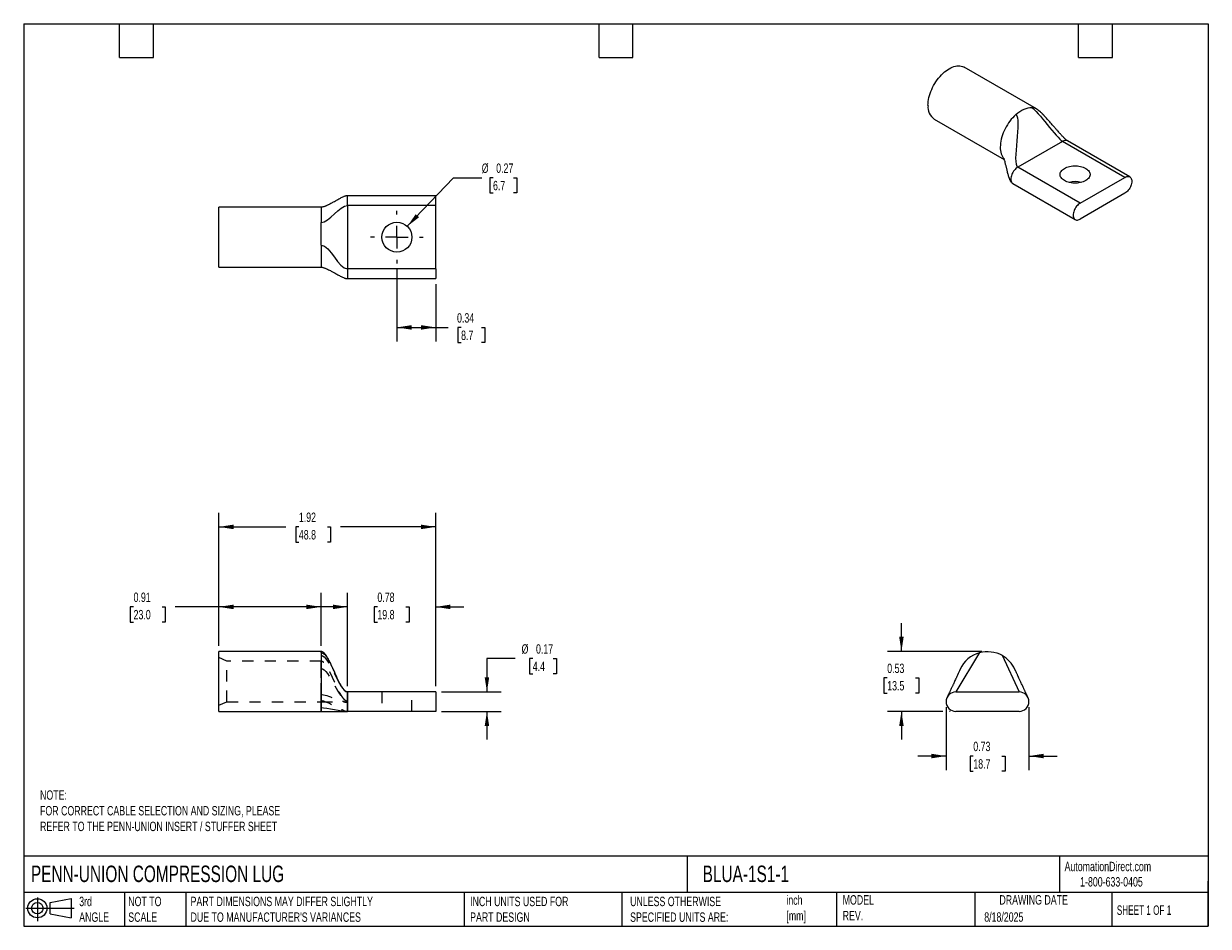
# Model space of a CAD drawing. Header units: inches. Extents: x 0.2 to 10.8, y 0.2 to 8.2.
import ezdxf

# ---------------------------------------------------------------- set-up
doc = ezdxf.new("R2010")
doc.units = ezdxf.units.IN
doc.header["$MEASUREMENT"] = 0
for name, pattern in [('SLD-Center', [0.75, 0.6, -0.05, 0.05, -0.05]), ('SLD-Dashed', [0.075, 0.05, -0.025]), ('SLD-Solid', [0])]:
    doc.linetypes.add(name, pattern=pattern)
for name, color, linetype in [('CENTER', 40, 'SLD-Center'), ('HIDDEN', 102, 'SLD-Dashed'), ('SLD-DEFPOINTS', 7, 'Continuous')]:
    doc.layers.add(name, color=color, linetype=linetype)
doc.layers.add('DIMENSIONS', color=140, linetype='SLD-Solid', lineweight=25)
doc.layers.add('TEXT', color=140, linetype='SLD-Solid', lineweight=25)
doc.styles.add('SLDTEXTSTYLE0', font='TXT', dxfattribs={"width": 0.7})
doc.styles.add('SLDTEXTSTYLE1', font='TXT', dxfattribs={"width": 0.65})
doc.dimstyles.new('SLDDIMSTYLE0', dxfattribs={"dimtxt": 0.084961, "dimasz": 0.13, "dimexe": 0, "dimexo": 0.0625, "dimgap": 0.02124, "dimtad": 0, "dimtih": 1, "dimtoh": 1, "dimrnd": 1e-09, "dimdsep": 46, "dimtxsty": 'SLDTEXTSTYLE0', "dimsah": 1, "dimcen": 0.09, "dimadec": 0, "dimazin": 2, "dimtfac": 1, "dimtmove": 0, "dimatfit": 0, "dimfxl": 0, "dimfrac": 2, "dimtolj": 1, "dimtzin": 12, "dimarcsym": 0})
doc.dimstyles.new('SLDDIMSTYLE1', dxfattribs={"dimtxt": 0.084961, "dimasz": 0.13, "dimexe": 0, "dimexo": 0.0625, "dimgap": 0.02124, "dimtad": 0, "dimtih": 1, "dimtoh": 1, "dimrnd": 1e-09, "dimdsep": 46, "dimtxsty": 'SLDTEXTSTYLE0', "dimsah": 1, "dimcen": 0.09, "dimadec": 0, "dimazin": 2, "dimtfac": 1, "dimtofl": 0, "dimtmove": 0, "dimatfit": 3, "dimfxl": 0, "dimfrac": 2, "dimtolj": 1, "dimtzin": 12, "dimarcsym": 0})
doc.dimstyles.new('SLDDIMSTYLE2', dxfattribs={"dimtxt": 0.084961, "dimasz": 0.13, "dimexe": 0, "dimexo": 0.0625, "dimgap": 0.02124, "dimtad": 0, "dimtih": 1, "dimtoh": 1, "dimrnd": 1e-09, "dimzin": 12, "dimdsep": 46, "dimtxsty": 'SLDTEXTSTYLE0', "dimsah": 1, "dimcen": 0.09, "dimadec": 0, "dimazin": 3, "dimtfac": 1, "dimtofl": 0, "dimtmove": 0, "dimatfit": 3, "dimfxl": 0, "dimfrac": 2, "dimtolj": 1, "dimtzin": 12, "dimarcsym": 0})
doc.dimstyles.new('SLDDIMSTYLE3', dxfattribs={"dimtxt": 0.084961, "dimasz": 0.13, "dimexe": 0, "dimexo": 0.0625, "dimgap": 0.02124, "dimtad": 0, "dimtih": 1, "dimtoh": 1, "dimrnd": 1e-09, "dimdsep": 46, "dimtxsty": 'SLDTEXTSTYLE0', "dimsah": 1, "dimcen": 0, "dimadec": 0, "dimazin": 2, "dimtfac": 1, "dimtofl": 0, "dimtmove": 0, "dimatfit": 3, "dimfxl": 0, "dimfrac": 2, "dimtolj": 1, "dimtzin": 12, "dimarcsym": 0})

# ---------------------------------------------------------------- blocks, each defined once
blk = doc.blocks.new('Block11')
at = {"color": 7, "linetype": 'SLD-Solid', "lineweight": 18}
for p, q in [((0, 0.113), (0.428, 0.113)), ((0.102, 0.209), (0.102, 0)), ((0.216, 0.164), (0.401, 0.198)), ((0.216, 0.063), (0.216, 0.164)), ((0.401, 0.198), (0.401, 0.029)), ((0.216, 0.063), (0.401, 0.029))]:
    blk.add_line(p, q, dxfattribs=at)
for radius in [0.0846, 0.0506]:
    blk.add_circle((0.102, 0.113), radius, dxfattribs=at)
blk = doc.blocks.new('Block12')
at = {"layer": 'SLD-DEFPOINTS'}
blk.add_blockref('Block11', (0, 0), dxfattribs=at)
blk = doc.blocks.new('_D')
at = {"layer": 'DIMENSIONS'}
for p, q in [((4.606, 2.624), (4.356, 2.624)), ((4.356, 2.624), (4.356, 2.327)), ((4.762, 2.624), (4.734, 2.624)), ((4.734, 2.624), (4.734, 2.489)), ((4.944, 2.624), (4.972, 2.624)), ((4.972, 2.624), (4.972, 2.489)), ((4.734, 2.489), (4.762, 2.489)), ((4.972, 2.489), (4.944, 2.489)), ((3.952, 2.327), (4.481, 2.327)), ((3.952, 2.155), (4.481, 2.155)), ((4.356, 2.155), (4.356, 1.905))]:
    blk.add_line(p, q, dxfattribs=at)
for points in [[(4.356, 2.327), (4.376, 2.457), (4.336, 2.457)], [(4.356, 2.155), (4.336, 2.025), (4.376, 2.025)]]:
    blk.add_solid(points, dxfattribs=at)
at = {"layer": 'DIMENSIONS', "char_height": 0.0833, "attachment_point": 1, "style": 'SLDTEXTSTYLE0'}
for s, insert in [('%%c', (4.663, 2.75)), ('0.17', (4.791, 2.75)), ('4.4', (4.762, 2.596))]:
    blk.add_mtext(s, dxfattribs=dict(at, insert=insert))
blk = doc.blocks.new('_D_1')
at = {"layer": 'DIMENSIONS'}
for p, q in [((3.121, 2.377), (3.121, 3.206)), ((3.902, 2.377), (3.902, 3.206)), ((3.121, 3.081), (2.871, 3.081)), ((3.385, 3.081), (3.357, 3.081)), ((3.357, 3.081), (3.357, 2.946)), ((3.638, 3.081), (3.666, 3.081)), ((3.666, 3.081), (3.666, 2.946)), ((3.902, 3.081), (4.152, 3.081)), ((3.357, 2.946), (3.385, 2.946)), ((3.666, 2.946), (3.638, 2.946))]:
    blk.add_line(p, q, dxfattribs=at)
for points in [[(3.121, 3.081), (2.991, 3.101), (2.991, 3.061)], [(3.902, 3.081), (4.032, 3.061), (4.032, 3.101)]]:
    blk.add_solid(points, dxfattribs=at)
at = {"layer": 'DIMENSIONS', "char_height": 0.0833, "attachment_point": 1, "style": 'SLDTEXTSTYLE0'}
for s, insert in [('0.78', (3.385, 3.208)), ('19.8', (3.385, 3.054))]:
    blk.add_mtext(s, dxfattribs=dict(at, insert=insert))
blk = doc.blocks.new('_D_2')
at = {"layer": 'DIMENSIONS'}
for p, q in [((1.98, 2.736), (1.98, 3.206)), ((2.886, 2.736), (2.886, 3.206)), ((1.224, 3.081), (1.195, 3.081)), ((1.195, 3.081), (1.195, 2.946)), ((1.476, 3.081), (1.505, 3.081)), ((1.505, 3.081), (1.505, 2.946)), ((1.98, 3.081), (1.592, 3.081)), ((2.886, 3.081), (1.98, 3.081)), ((1.195, 2.946), (1.224, 2.946)), ((1.505, 2.946), (1.476, 2.946))]:
    blk.add_line(p, q, dxfattribs=at)
for points in [[(1.98, 3.081), (2.11, 3.061), (2.11, 3.101)], [(2.886, 3.081), (2.756, 3.101), (2.756, 3.061)]]:
    blk.add_solid(points, dxfattribs=at)
at = {"layer": 'DIMENSIONS', "char_height": 0.0833, "attachment_point": 1, "style": 'SLDTEXTSTYLE0'}
for s, insert in [('0.91', (1.224, 3.208)), ('23.0', (1.224, 3.054))]:
    blk.add_mtext(s, dxfattribs=dict(at, insert=insert))
blk = doc.blocks.new('_D_3')
at = {"layer": 'DIMENSIONS'}
for p, q in [((1.98, 2.736), (1.98, 3.915)), ((3.902, 2.377), (3.902, 3.915)), ((1.98, 3.79), (2.574, 3.79)), ((2.689, 3.79), (2.661, 3.79)), ((2.661, 3.79), (2.661, 3.655)), ((2.942, 3.79), (2.97, 3.79)), ((2.97, 3.79), (2.97, 3.655)), ((3.902, 3.79), (3.057, 3.79)), ((2.661, 3.655), (2.689, 3.655)), ((2.97, 3.655), (2.942, 3.655))]:
    blk.add_line(p, q, dxfattribs=at)
for points in [[(1.98, 3.79), (2.11, 3.77), (2.11, 3.81)], [(3.902, 3.79), (3.772, 3.81), (3.772, 3.77)]]:
    blk.add_solid(points, dxfattribs=at)
at = {"layer": 'DIMENSIONS', "char_height": 0.0833, "attachment_point": 1, "style": 'SLDTEXTSTYLE0'}
for s, insert in [('1.92', (2.689, 3.917)), ('48.8', (2.689, 3.762))]:
    blk.add_mtext(s, dxfattribs=dict(at, insert=insert))
blk = doc.blocks.new('_D_4')
at = {"layer": 'DIMENSIONS'}
for p, q in [((8.426, 2.191), (8.426, 1.634)), ((9.16, 2.191), (9.16, 1.634)), ((8.426, 1.759), (8.176, 1.759)), ((8.667, 1.759), (8.638, 1.759)), ((8.638, 1.759), (8.638, 1.624)), ((8.919, 1.759), (8.948, 1.759)), ((8.948, 1.759), (8.948, 1.624)), ((9.16, 1.759), (9.41, 1.759)), ((8.638, 1.624), (8.667, 1.624)), ((8.948, 1.624), (8.919, 1.624))]:
    blk.add_line(p, q, dxfattribs=at)
for points in [[(8.426, 1.759), (8.296, 1.779), (8.296, 1.739)], [(9.16, 1.759), (9.29, 1.739), (9.29, 1.779)]]:
    blk.add_solid(points, dxfattribs=at)
at = {"layer": 'DIMENSIONS', "char_height": 0.0833, "attachment_point": 1, "style": 'SLDTEXTSTYLE0'}
for s, insert in [('0.73', (8.667, 1.886)), ('18.7', (8.667, 1.731))]:
    blk.add_mtext(s, dxfattribs=dict(at, insert=insert))
blk = doc.blocks.new('_D_5')
at = {"layer": 'DIMENSIONS'}
for p, q in [((8.03, 2.686), (8.03, 2.936)), ((8.743, 2.686), (7.905, 2.686)), ((7.904, 2.452), (7.875, 2.452)), ((7.875, 2.452), (7.875, 2.317)), ((8.156, 2.452), (8.185, 2.452)), ((8.185, 2.452), (8.185, 2.317)), ((7.875, 2.317), (7.904, 2.317)), ((8.185, 2.317), (8.156, 2.317)), ((8.396, 2.155), (7.905, 2.155)), ((8.03, 2.155), (8.03, 1.905)), ((8.462, 2.155), (8.456, 2.155))]:
    blk.add_line(p, q, dxfattribs=at)
for points in [[(8.03, 2.686), (8.05, 2.816), (8.01, 2.816)], [(8.03, 2.155), (8.01, 2.025), (8.05, 2.025)]]:
    blk.add_solid(points, dxfattribs=at)
at = {"layer": 'DIMENSIONS', "char_height": 0.0833, "attachment_point": 1, "style": 'SLDTEXTSTYLE0'}
for s, insert in [('0.53', (7.904, 2.578)), ('13.5', (7.904, 2.424))]:
    blk.add_mtext(s, dxfattribs=dict(at, insert=insert))
blk = doc.blocks.new('_D_6')
at = {"layer": 'DIMENSIONS'}
for p, q in [((3.558, 6.075), (3.558, 5.433)), ((3.902, 5.941), (3.902, 5.433)), ((3.558, 5.558), (3.902, 5.558)), ((3.902, 5.558), (4.012, 5.558)), ((4.127, 5.558), (4.098, 5.558)), ((4.098, 5.558), (4.098, 5.423)), ((4.309, 5.558), (4.337, 5.558)), ((4.337, 5.558), (4.337, 5.423)), ((4.098, 5.423), (4.127, 5.423)), ((4.337, 5.423), (4.309, 5.423))]:
    blk.add_line(p, q, dxfattribs=at)
for points in [[(3.558, 5.558), (3.688, 5.538), (3.688, 5.578)], [(3.902, 5.558), (3.772, 5.578), (3.772, 5.538)]]:
    blk.add_solid(points, dxfattribs=at)
at = {"layer": 'DIMENSIONS', "char_height": 0.0833, "attachment_point": 1, "style": 'SLDTEXTSTYLE0'}
for s, insert in [('0.34', (4.091, 5.684)), ('8.7', (4.127, 5.53))]:
    blk.add_mtext(s, dxfattribs=dict(at, insert=insert))
blk = doc.blocks.new('_D_7')
at = {"layer": 'DIMENSIONS'}
for p, q in [((3.65, 6.454), (4.06, 6.885)), ((4.06, 6.885), (4.31, 6.885)), ((4.41, 6.885), (4.381, 6.885)), ((4.381, 6.885), (4.381, 6.75)), ((4.591, 6.885), (4.62, 6.885)), ((4.62, 6.885), (4.62, 6.75)), ((4.381, 6.75), (4.41, 6.75)), ((4.62, 6.75), (4.591, 6.75))]:
    blk.add_line(p, q, dxfattribs=at)
blk.add_solid([(3.65, 6.454), (3.754, 6.534), (3.725, 6.562)], dxfattribs=at)
at = {"layer": 'DIMENSIONS', "char_height": 0.0833, "attachment_point": 1, "style": 'SLDTEXTSTYLE0'}
for s, insert in [('%%c', (4.31, 7.011)), ('0.27', (4.438, 7.011)), ('6.7', (4.41, 6.857))]:
    blk.add_mtext(s, dxfattribs=dict(at, insert=insert))
blk = doc.blocks.new('SW_CENTERMARKSYMBOL_0')
at = {"layer": 'CENTER', "color": 0}
for p, q in [((0, 0.2), (0, 0.233)), ((-0.2, 0), (-0.233, 0)), ((0, 0), (-0.1, 0)), ((0, 0), (0, 0.1)), ((0, 0), (0, -0.1)), ((0, 0), (0.1, 0)), ((0.2, 0), (0.233, 0)), ((0, -0.2), (0, -0.233))]:
    blk.add_line(p, q, dxfattribs=at)

msp = doc.modelspace()

# ---------------------------------------------------------------- linework, layer by layer
for p, q in [((9.226, 7.494), (8.586, 7.864)), ((8.32, 7.404), (8.94, 7.047)), ((9.458, 7.207), (9.061, 6.977)), ((10.011, 6.888), (9.458, 7.207)), ((10.054, 6.892), (9.501, 7.211)), ((9.613, 6.658), (9.061, 6.977)), ((9.018, 6.833), (9.57, 6.514)), ((9.613, 6.658), (10.011, 6.888)), ((3.902, 6.725), (3.121, 6.725)), ((3.121, 6.639), (3.121, 6.725)), ((3.902, 6.639), (3.902, 6.725)), ((10.011, 6.748), (9.613, 6.518)), ((2.886, 6.623), (1.98, 6.623)), ((1.98, 6.092), (1.98, 6.623)), ((2.886, 6.623), (2.886, 6.488)), ((3.121, 6.639), (3.121, 6.077)), ((3.902, 6.639), (3.121, 6.639)), ((3.902, 6.077), (3.902, 6.639)), ((2.886, 6.286), (2.886, 6.092)), ((1.98, 6.092), (2.886, 6.092)), ((3.902, 6.077), (3.121, 6.077)), ((3.121, 6.077), (3.121, 5.991)), ((3.121, 5.991), (3.902, 5.991)), ((3.902, 6.077), (3.902, 5.991)), ((2.886, 2.686), (1.98, 2.686)), ((1.98, 2.42), (1.98, 2.686)), ((2.886, 2.686), (2.886, 2.686)), ((2.886, 2.676), (2.886, 2.189)), ((1.98, 2.155), (1.98, 2.42)), ((3.121, 2.327), (3.121, 2.155)), ((3.902, 2.327), (3.121, 2.327)), ((3.902, 2.327), (3.902, 2.155)), ((8.512, 2.327), (9.074, 2.327)), ((1.98, 2.155), (2.886, 2.155)), ((2.886, 2.189), (2.886, 2.155)), ((2.886, 2.155), (2.886, 2.155)), ((3.902, 2.155), (3.121, 2.155)), ((9.074, 2.155), (8.512, 2.155))]:
    msp.add_line(p, q)
at = {"flags": 128}
for points in [[(8.265, 7.526), (8.266, 7.542), (8.267, 7.559), (8.27, 7.577), (8.274, 7.595), (8.278, 7.613), (8.284, 7.631), (8.29, 7.649), (8.298, 7.667), (8.306, 7.685), (8.315, 7.702), (8.325, 7.719), (8.336, 7.736), (8.347, 7.752), (8.359, 7.768), (8.372, 7.783), (8.384, 7.796), (8.398, 7.809), (8.411, 7.822), (8.425, 7.832), (8.439, 7.842), (8.453, 7.851), (8.467, 7.859), (8.481, 7.865), (8.495, 7.87), (8.508, 7.873), (8.522, 7.876), (8.534, 7.877), (8.547, 7.876), (8.559, 7.874), (8.57, 7.871), (8.581, 7.867), (8.586, 7.864)], [(9.043, 7.444), (9.03, 7.431), (9.016, 7.417), (9.004, 7.403), (8.991, 7.387), (8.98, 7.371), (8.969, 7.354), (8.958, 7.337), (8.949, 7.319), (8.94, 7.301), (8.932, 7.283), (8.926, 7.264), (8.92, 7.246), (8.915, 7.227), (8.911, 7.209), (8.908, 7.192), (8.907, 7.174), (8.906, 7.157), (8.906, 7.141), (8.908, 7.126), (8.911, 7.111), (8.914, 7.097), (8.919, 7.084), (8.925, 7.073), (8.931, 7.062), (8.937, 7.055)], [(9.061, 6.977), (9.053, 6.972), (9.045, 6.966), (9.037, 6.959), (9.03, 6.95), (9.024, 6.942), (9.018, 6.932), (9.012, 6.922), (9.008, 6.912), (9.005, 6.902), (9.002, 6.892), (9, 6.882), (9, 6.872), (9, 6.863), (9.002, 6.855), (9.005, 6.848), (9.008, 6.842), (9.012, 6.837), (9.018, 6.833), (9.018, 6.833)], [(9.475, 6.859), (9.466, 6.865), (9.458, 6.872), (9.451, 6.879), (9.445, 6.886), (9.441, 6.894), (9.438, 6.902), (9.436, 6.91), (9.436, 6.918), (9.438, 6.926), (9.441, 6.933), (9.445, 6.941), (9.451, 6.948), (9.458, 6.955), (9.466, 6.962), (9.475, 6.968), (9.485, 6.973), (9.497, 6.978), (9.509, 6.982), (9.521, 6.985), (9.535, 6.988), (9.548, 6.989), (9.562, 6.99), (9.576, 6.99), (9.59, 6.989), (9.603, 6.988), (9.617, 6.985), (9.629, 6.982), (9.641, 6.978), (9.653, 6.973), (9.663, 6.968), (9.672, 6.962), (9.68, 6.955), (9.687, 6.948), (9.693, 6.941), (9.697, 6.933), (9.7, 6.926), (9.702, 6.918), (9.702, 6.91), (9.7, 6.902), (9.697, 6.894), (9.693, 6.886), (9.687, 6.879), (9.68, 6.872), (9.672, 6.865), (9.663, 6.859), (9.653, 6.854), (9.641, 6.849), (9.629, 6.845), (9.617, 6.842), (9.603, 6.84), (9.59, 6.838), (9.576, 6.837), (9.562, 6.837), (9.548, 6.838), (9.535, 6.84), (9.521, 6.842), (9.509, 6.845), (9.497, 6.849), (9.485, 6.854), (9.475, 6.859)], [(10.011, 6.888), (10.019, 6.892), (10.027, 6.895), (10.034, 6.896), (10.041, 6.896), (10.048, 6.895), (10.054, 6.892), (10.059, 6.888), (10.063, 6.883), (10.067, 6.877), (10.07, 6.87), (10.071, 6.862), (10.072, 6.853), (10.071, 6.844), (10.07, 6.834), (10.067, 6.823), (10.063, 6.813), (10.059, 6.803), (10.054, 6.793), (10.048, 6.784), (10.041, 6.775), (10.034, 6.767), (10.027, 6.759), (10.019, 6.753), (10.011, 6.748)], [(9.613, 6.658), (9.605, 6.653), (9.597, 6.647), (9.59, 6.64), (9.583, 6.632), (9.576, 6.623), (9.57, 6.613), (9.565, 6.603), (9.56, 6.593), (9.557, 6.583), (9.554, 6.573), (9.553, 6.563), (9.552, 6.553), (9.553, 6.544), (9.554, 6.536), (9.557, 6.529), (9.56, 6.523), (9.565, 6.518), (9.57, 6.514), (9.576, 6.511), (9.583, 6.51), (9.59, 6.51), (9.597, 6.511), (9.605, 6.514), (9.613, 6.518)]]:
    msp.add_lwpolyline(points, dxfattribs=at)
msp.add_circle((3.558, 6.358), 0.133)
for centre, radius, start, end in [((8.4, 7.513), 0.135, 174.718, 233.9698), ((9.18, 7.413), 0.094, 60.3241, 86.3728), ((9.484, 7.172), 0.0434, 65.8432, 125.4672), ((9.569, 6.628), 0.222, 76.0405, 103.9595), ((8.793, 2.42), 0.265, 105.6037, 155.9278), ((8.793, 2.42), 0.265, 23.8422, 60.6037), ((8.512, 2.241), 0.0859, 90, 270), ((9.074, 2.241), 0.0859, 270, 90)]:
    msp.add_arc(centre, radius, start, end)
for points, knots in [([(9.043, 7.444), (9.067, 7.465), (9.092, 7.482), (9.141, 7.503), (9.164, 7.508), (9.186, 7.507)], [0, 0, 0, 0, 0.5, 0.5, 1, 1, 1, 1]), ([(9.501, 7.211), (9.5, 7.212), (9.498, 7.213), (9.494, 7.217), (9.489, 7.221), (9.482, 7.227), (9.474, 7.235), (9.465, 7.244), (9.456, 7.254), (9.448, 7.263), (9.439, 7.273), (9.429, 7.284), (9.416, 7.298), (9.401, 7.315), (9.384, 7.335), (9.367, 7.353), (9.352, 7.371), (9.337, 7.388), (9.323, 7.404), (9.31, 7.418), (9.3, 7.428), (9.294, 7.436), (9.29, 7.44), (9.286, 7.444), (9.282, 7.447), (9.279, 7.451), (9.274, 7.456), (9.266, 7.464), (9.255, 7.473), (9.242, 7.484), (9.232, 7.491), (9.226, 7.494)], [0, 0, 0, 0, 0.01763, 0.033447, 0.048889, 0.064545, 0.096381, 0.126397, 0.159593, 0.187384, 0.219831, 0.257426, 0.300319, 0.364181, 0.430866, 0.497056, 0.555815, 0.612429, 0.666224, 0.715904, 0.75739, 0.77395, 0.788863, 0.802233, 0.814161, 0.824761, 0.840005, 0.869391, 0.908779, 0.954197, 1, 1, 1, 1]), ([(8.936, 7.059), (8.936, 7.059), (8.936, 7.059), (8.937, 7.057), (8.938, 7.054), (8.939, 7.05), (8.941, 7.044), (8.944, 7.033), (8.947, 7.021), (8.951, 7.006), (8.954, 6.993), (8.957, 6.981), (8.96, 6.969), (8.963, 6.958), (8.965, 6.947), (8.969, 6.934), (8.973, 6.918), (8.977, 6.903), (8.981, 6.891), (8.984, 6.883), (8.986, 6.878), (8.988, 6.872), (8.991, 6.866), (8.995, 6.858), (9.001, 6.849), (9.008, 6.84), (9.014, 6.835), (9.018, 6.833)], [0, 0, 0, 0, 0.020631, 0.055783, 0.086305, 0.112822, 0.143904, 0.181274, 0.260377, 0.308106, 0.358729, 0.411563, 0.459266, 0.49876, 0.536041, 0.583947, 0.649419, 0.708575, 0.760145, 0.779468, 0.798952, 0.818474, 0.842551, 0.874489, 0.912222, 0.954014, 1, 1, 1, 1]), ([(3.121, 6.725), (3.117, 6.725), (3.11, 6.724), (3.101, 6.722), (3.092, 6.719), (3.081, 6.715), (3.069, 6.709), (3.055, 6.702), (3.042, 6.694), (3.028, 6.686), (3.012, 6.677), (2.993, 6.667), (2.973, 6.656), (2.956, 6.647), (2.943, 6.641), (2.934, 6.637), (2.925, 6.633), (2.916, 6.629), (2.907, 6.627), (2.897, 6.624), (2.89, 6.624), (2.886, 6.623)], [0, 0, 0, 0, 0.032334, 0.066639, 0.101678, 0.135216, 0.201281, 0.263909, 0.326805, 0.388868, 0.459724, 0.551, 0.650887, 0.743106, 0.784527, 0.822661, 0.861301, 0.895279, 0.93138, 0.966969, 1, 1, 1, 1]), ([(2.886, 6.286), (2.886, 6.32), (2.886, 6.355), (2.886, 6.424), (2.886, 6.458), (2.886, 6.488)], [0, 0, 0, 0, 0.5, 0.5, 1, 1, 1, 1]), ([(2.886, 6.092), (2.889, 6.092), (2.896, 6.092), (2.905, 6.089), (2.914, 6.086), (2.927, 6.081), (2.943, 6.074), (2.96, 6.066), (2.975, 6.058), (2.988, 6.051), (2.999, 6.044), (3.012, 6.037), (3.026, 6.029), (3.041, 6.021), (3.056, 6.013), (3.07, 6.006), (3.082, 6), (3.094, 5.996), (3.102, 5.993), (3.111, 5.991), (3.118, 5.991), (3.121, 5.991)], [0, 0, 0, 0, 0.028589, 0.061547, 0.098365, 0.137861, 0.21992, 0.299279, 0.370114, 0.429019, 0.482978, 0.536995, 0.608253, 0.677502, 0.743996, 0.80303, 0.871319, 0.906313, 0.940095, 0.971417, 1, 1, 1, 1]), ([(3.121, 2.327), (3.118, 2.327), (3.112, 2.328), (3.103, 2.333), (3.095, 2.34), (3.087, 2.348), (3.081, 2.357), (3.075, 2.366), (3.069, 2.374), (3.063, 2.384), (3.057, 2.395), (3.05, 2.408), (3.043, 2.42), (3.036, 2.434), (3.029, 2.449), (3.022, 2.466), (3.014, 2.482), (3.008, 2.497), (3.002, 2.509), (2.997, 2.52), (2.993, 2.529), (2.989, 2.538), (2.984, 2.549), (2.979, 2.561), (2.972, 2.576), (2.964, 2.592), (2.956, 2.608), (2.948, 2.623), (2.941, 2.635), (2.935, 2.645), (2.931, 2.651), (2.928, 2.655), (2.925, 2.659), (2.921, 2.664), (2.915, 2.67), (2.908, 2.677), (2.9, 2.682), (2.892, 2.685), (2.888, 2.686), (2.886, 2.686)], [0, 0, 0, 0, 0.0267964, 0.0524827, 0.0774595, 0.1016361, 0.1247415, 0.1464993, 0.1667303, 0.1854284, 0.2204453, 0.2550054, 0.2887251, 0.3212499, 0.3704012, 0.4161307, 0.4584225, 0.4972842, 0.5319946, 0.5517416, 0.5706334, 0.5927958, 0.6154115, 0.6440547, 0.6799128, 0.7221992, 0.7614525, 0.7994117, 0.8319816, 0.8595464, 0.8715957, 0.8825717, 0.8925585, 0.9060667, 0.9255456, 0.9491092, 0.9744146, 0.9871598, 1, 1, 1, 1]), ([(2.886, 2.676), (2.886, 2.679), (2.886, 2.684), (2.886, 2.685), (2.886, 2.686)], [0, 0, 0, 0, 0.526259, 1, 1, 1, 1]), ([(8.722, 2.676), (8.755, 2.685), (8.79, 2.688), (8.859, 2.68), (8.893, 2.669), (8.923, 2.652)], [0, 0, 0, 0, 0.5, 0.5, 1, 1, 1, 1]), ([(8.55, 2.528), (8.55, 2.528), (8.55, 2.528), (8.549, 2.525), (8.547, 2.52), (8.543, 2.513), (8.539, 2.503), (8.534, 2.493), (8.531, 2.485), (8.527, 2.478), (8.524, 2.471), (8.521, 2.463), (8.517, 2.455), (8.511, 2.443), (8.505, 2.429), (8.497, 2.412), (8.491, 2.399), (8.486, 2.388), (8.482, 2.379), (8.477, 2.368), (8.471, 2.356), (8.466, 2.344), (8.46, 2.333), (8.456, 2.323), (8.452, 2.315), (8.449, 2.309), (8.446, 2.303), (8.444, 2.298), (8.441, 2.293), (8.439, 2.288), (8.437, 2.284), (8.436, 2.281), (8.435, 2.28), (8.436, 2.281), (8.436, 2.281)], [0, 0, 0, 0, 0.017111, 0.042303, 0.068733, 0.095568, 0.145259, 0.185474, 0.21239, 0.236838, 0.263164, 0.291393, 0.321528, 0.352591, 0.415979, 0.47583, 0.527368, 0.557299, 0.590623, 0.628038, 0.670763, 0.718009, 0.760539, 0.794326, 0.822953, 0.853461, 0.869273, 0.888835, 0.915059, 0.937775, 0.961835, 0.986328, 0.998837, 1, 1, 1, 1]), ([(9.15, 2.282), (9.15, 2.281), (9.15, 2.281), (9.149, 2.283), (9.147, 2.287), (9.145, 2.293), (9.142, 2.299), (9.14, 2.303), (9.138, 2.306), (9.138, 2.307), (9.138, 2.307), (9.138, 2.307), (9.138, 2.307), (9.138, 2.307), (9.138, 2.307), (9.138, 2.307), (9.138, 2.307), (9.138, 2.307), (9.138, 2.307), (9.138, 2.307), (9.138, 2.307), (9.138, 2.307), (9.138, 2.307), (9.138, 2.307), (9.137, 2.308), (9.136, 2.31), (9.134, 2.314), (9.131, 2.321), (9.127, 2.329), (9.123, 2.339), (9.118, 2.349), (9.114, 2.359), (9.108, 2.372), (9.1, 2.388), (9.092, 2.405), (9.086, 2.419), (9.08, 2.431), (9.074, 2.444), (9.069, 2.455), (9.066, 2.463), (9.063, 2.468), (9.061, 2.472), (9.059, 2.478), (9.055, 2.487), (9.049, 2.498), (9.044, 2.51), (9.04, 2.518), (9.037, 2.524), (9.036, 2.527), (9.036, 2.528), (9.036, 2.528), (9.036, 2.528)], [0, 0, 0, 0, 0.006223, 0.022494, 0.054727, 0.085372, 0.111715, 0.131449, 0.143034, 0.145504, 0.145778, 0.145868, 0.145904, 0.145936, 0.145965, 0.145995, 0.146204, 0.146324, 0.146433, 0.146539, 0.146655, 0.146942, 0.147336, 0.148495, 0.150185, 0.158599, 0.172311, 0.197377, 0.231426, 0.267266, 0.302556, 0.336945, 0.370131, 0.442241, 0.504371, 0.551686, 0.591706, 0.637718, 0.689095, 0.708063, 0.725874, 0.74255, 0.760844, 0.789501, 0.838413, 0.896616, 0.926703, 0.955856, 0.98318, 0.996247, 1, 1, 1, 1]), ([(2.886, 2.155), (2.888, 2.155), (2.892, 2.155), (2.901, 2.155), (2.913, 2.155), (2.928, 2.155), (2.945, 2.155), (2.963, 2.155), (2.981, 2.155), (2.999, 2.155), (3.018, 2.155), (3.041, 2.155), (3.062, 2.155), (3.08, 2.155), (3.095, 2.155), (3.108, 2.155), (3.117, 2.155), (3.121, 2.155)], [0, 0, 0, 0, 0.0202697, 0.0428884, 0.0943493, 0.1514981, 0.2110534, 0.2897565, 0.3639275, 0.4326237, 0.5216823, 0.6275179, 0.745213, 0.8164419, 0.8854981, 0.948375, 1, 1, 1, 1])]:
    msp.add_open_spline(points, degree=3, knots=knots)
for points in [[(9.186, 7.507), (9.236, 7.477), (9.408, 7.236), (9.458, 7.207)], [(9.043, 7.444), (9.099, 7.412), (9.005, 7.009), (9.061, 6.977)], [(2.886, 6.488), (2.958, 6.488), (3.049, 6.639), (3.121, 6.639)], [(2.886, 6.286), (2.965, 6.286), (3.042, 6.077), (3.121, 6.077)], [(2.886, 2.676), (2.965, 2.676), (3.042, 2.327), (3.121, 2.327)], [(8.722, 2.676), (8.722, 2.676), (8.512, 2.327), (8.512, 2.327)], [(8.923, 2.652), (8.923, 2.652), (9.074, 2.327), (9.074, 2.327)], [(2.886, 2.189), (2.933, 2.189), (3.074, 2.155), (3.121, 2.155)]]:
    msp.add_open_spline(points, degree=3)
at = {"layer": 'HIDDEN'}
for p, q in [((2.05, 2.599), (1.98, 2.632)), ((2.886, 2.252), (2.886, 2.652)), ((2.05, 2.42), (2.05, 2.599)), ((2.886, 2.599), (2.05, 2.599)), ((2.886, 2.305), (2.886, 2.535)), ((2.886, 2.535), (2.886, 2.305)), ((2.05, 2.241), (2.05, 2.42)), ((3.121, 2.245), (3.121, 2.327)), ((3.425, 2.327), (3.425, 2.155)), ((3.691, 2.155), (3.691, 2.327)), ((1.98, 2.209), (2.05, 2.241)), ((2.05, 2.241), (2.886, 2.241)), ((2.886, 2.305), (2.886, 2.241)), ((2.886, 2.155), (2.886, 2.252)), ((3.121, 2.243), (3.121, 2.238)), ((3.121, 2.155), (3.121, 2.237))]:
    msp.add_line(p, q, dxfattribs=at)
for points, knots in [([(2.886, 2.686), (2.886, 2.686), (2.886, 2.683), (2.886, 2.671), (2.886, 2.663), (2.886, 2.652)], [0, 0, 0, 0, 0.5, 0.5, 1, 1, 1, 1]), ([(2.886, 2.535), (2.886, 2.545), (2.886, 2.564), (2.886, 2.59), (2.886, 2.605), (2.886, 2.59), (2.886, 2.564), (2.886, 2.545), (2.886, 2.535)], [0, 0, 0, 0, 0.125, 0.25, 0.5, 0.75, 0.875, 1, 1, 1, 1]), ([(3.11, 2.246), (3.107, 2.247), (3.101, 2.251), (3.093, 2.259), (3.086, 2.266), (3.082, 2.272), (3.078, 2.277), (3.073, 2.285), (3.064, 2.299), (3.052, 2.32), (3.039, 2.346), (3.024, 2.376), (3.01, 2.408), (2.995, 2.44), (2.98, 2.471), (2.965, 2.503), (2.951, 2.529), (2.939, 2.551), (2.928, 2.566), (2.919, 2.579), (2.91, 2.588), (2.902, 2.594), (2.894, 2.598), (2.889, 2.599), (2.886, 2.599)], [0, 0, 0, 0, 0.024565, 0.052984, 0.077265, 0.09486, 0.105611, 0.11603, 0.163601, 0.221124, 0.289115, 0.367553, 0.455388, 0.53432, 0.616577, 0.699649, 0.778894, 0.827766, 0.872478, 0.912249, 0.938489, 0.961571, 0.981774, 1, 1, 1, 1]), ([(2.886, 2.241), (2.89, 2.241), (2.9, 2.241), (2.915, 2.241), (2.932, 2.241), (2.95, 2.241), (2.968, 2.24), (2.989, 2.24), (3.01, 2.24), (3.032, 2.239), (3.05, 2.239), (3.064, 2.239), (3.078, 2.239), (3.092, 2.238), (3.107, 2.238), (3.116, 2.238), (3.121, 2.238)], [0, 0, 0, 0, 0.053032, 0.119783, 0.194479, 0.272545, 0.350453, 0.425566, 0.533656, 0.626077, 0.701257, 0.762948, 0.815115, 0.876617, 0.94178, 1, 1, 1, 1])]:
    msp.add_open_spline(points, degree=3, knots=knots, dxfattribs=at)
for points in [[(2.886, 2.652), (2.958, 2.652), (3.049, 2.327), (3.121, 2.327)], [(2.886, 2.535), (2.953, 2.535), (3.054, 2.243), (3.121, 2.243)], [(2.886, 2.305), (2.933, 2.305), (3.074, 2.238), (3.121, 2.238)], [(2.886, 2.252), (2.93, 2.252), (3.077, 2.155), (3.121, 2.155)]]:
    msp.add_open_spline(points, degree=3, dxfattribs=at)
at = {"layer": 'TEXT'}
for p, q in [((0.25, 8.25), (10.75, 8.25)), ((0.25, 8.25), (0.25, 0.25)), ((1.1, 7.95), (1.1, 8.25)), ((1.4, 7.95), (1.4, 8.25)), ((5.35, 7.95), (5.35, 8.25)), ((5.65, 7.95), (5.65, 8.25)), ((9.6, 7.95), (9.6, 8.25)), ((9.9, 7.95), (9.9, 8.25)), ((10.75, 8.25), (10.75, 0.25)), ((1.1, 7.95), (1.4, 7.95)), ((5.35, 7.95), (5.65, 7.95)), ((9.6, 7.95), (9.9, 7.95)), ((10.75, 0.871), (0.25, 0.871)), ((6.132, 0.871), (6.132, 0.55)), ((9.432, 0.871), (9.432, 0.55)), ((10.75, 0.25), (10.75, 0.65)), ((10.75, 0.55), (0.25, 0.55)), ((1.143, 0.55), (1.143, 0.25)), ((1.687, 0.55), (1.687, 0.25)), ((4.153, 0.55), (4.153, 0.25)), ((5.551, 0.55), (5.551, 0.25)), ((7.453, 0.55), (7.453, 0.25)), ((8.68, 0.55), (8.68, 0.25)), ((9.896, 0.55), (9.896, 0.25)), ((0.25, 0.25), (10.75, 0.25))]:
    msp.add_line(p, q, dxfattribs=at)

# ---------------------------------------------------------------- block references
at = {"layer": 'CENTER'}
msp.add_blockref('SW_CENTERMARKSYMBOL_0', (3.558, 6.358), dxfattribs=at)
at = {"layer": 'SLD-DEFPOINTS'}
msp.add_blockref('Block12', (0.269, 0.297), dxfattribs=at)

# ---------------------------------------------------------------- texts
at = {"layer": 'TEXT'}
for s, insert, char_height, attachment_point, style in [('NOTE:^JFOR CORRECT CABLE SELECTION AND SIZING, PLEASE ^JREFER TO THE PENN-UNION INSERT / STUFFER SHEET', (0.395, 1.455), 0.083333, 1, 'SLDTEXTSTYLE0'), ('PENN-UNION COMPRESSION LUG', (0.314, 0.788), 0.14583, 1, 'SLDTEXTSTYLE0'), ('BLUA-1S1-1', (6.268, 0.788), 0.1458, 1, 'SLDTEXTSTYLE0'), ('AutomationDirect.com', (9.476, 0.822), 0.08333, 1, 'SLDTEXTSTYLE0'), ('1-800-633-0405', (9.614, 0.686), 0.08333, 1, 'SLDTEXTSTYLE0'), ('inch^J[mm]', (7.01, 0.524), 0.0833, 1, 'SLDTEXTSTYLE0'), ('MODEL ^JREV.', (7.509, 0.526), 0.08333, 1, 'SLDTEXTSTYLE0'), ('DRAWING DATE', (9.202, 0.526), 0.08333, 2, 'SLDTEXTSTYLE0'), ('3rd^JANGLE', (0.742, 0.512), 0.0833, 1, 'SLDTEXTSTYLE0'), ('NOT TO^JSCALE', (1.177, 0.512), 0.08333, 1, 'SLDTEXTSTYLE0'), ("PART DIMENSIONS MAY DIFFER SLIGHTLY ^JDUE TO MANUFACTURER'S VARIANCES", (1.729, 0.512), 0.08333, 1, 'SLDTEXTSTYLE0'), ('INCH UNITS USED FOR ^JPART DESIGN', (4.207, 0.512), 0.08333, 1, 'SLDTEXTSTYLE0'), ('UNLESS OTHERWISE ^JSPECIFIED UNITS ARE:', (5.625, 0.512), 0.08333, 1, 'SLDTEXTSTYLE0'), ('SHEET 1 OF 1', (9.939, 0.435), 0.08333, 1, 'SLDTEXTSTYLE1'), ('8/18/2025', (8.764, 0.374), 0.0833, 1, 'SLDTEXTSTYLE0')]:
    msp.add_mtext(s, dxfattribs=dict(at, insert=insert, char_height=char_height, attachment_point=attachment_point, style=style))

# ---------------------------------------------------------------- dimensions: what is measured, and where the dimension line sits
at = {"layer": 'DIMENSIONS'}
dim = msp.add_diameter_dim_2p(p1=(3.467, 6.262), p2=(3.65, 6.454), dimstyle='SLDDIMSTYLE3', dxfattribs=at)
dim.commit()
dim.dimension.update_dxf_attribs({"geometry": '_D_7', "text_midpoint": (4.5, 6.885), "dimtype": 163})
for base, p1, p2, dimstyle, picture, middle in [((3.902, 5.558), (3.558, 6.125), (3.902, 5.991), 'SLDDIMSTYLE1', '_D_6', (4.218, 5.558)), ((3.902, 3.79), (1.98, 2.686), (3.902, 2.327), 'SLDDIMSTYLE2', '_D_3', (2.815, 3.79)), ((1.98, 3.081), (2.886, 2.686), (1.98, 2.686), 'SLDDIMSTYLE1', '_D_2', (1.35, 3.081)), ((3.121, 3.081), (3.902, 2.327), (3.121, 2.327), 'SLDDIMSTYLE0', '_D_1', (3.511, 3.081))]:
    dim = msp.add_linear_dim(base=base, p1=p1, p2=p2, dimstyle=dimstyle, dxfattribs=at)
    dim.commit()
    dim.dimension.update_dxf_attribs({"geometry": picture, "text_midpoint": middle, "dimtype": 160})
for base, p1, p2, angle, picture, middle in [((8.03, 2.686), (8.512, 2.155), (8.793, 2.686), 90, '_D_5', (8.03, 2.452)), ((9.16, 1.759), (8.426, 2.241), (9.16, 2.241), 0, '_D_4', (8.793, 1.759))]:
    dim = msp.add_linear_dim(base=base, p1=p1, p2=p2, angle=angle, dimstyle='SLDDIMSTYLE0', dxfattribs=at)
    dim.commit()
    dim.dimension.update_dxf_attribs({"geometry": picture, "text_midpoint": middle, "dimtype": 160})
dim = msp.add_linear_dim(base=(4.356, 2.155), p1=(3.902, 2.327), p2=(3.902, 2.155), angle=90, text='%%c<>', dimstyle='SLDDIMSTYLE0', dxfattribs=at)
dim.commit()
dim.dimension.update_dxf_attribs({"geometry": '_D', "text_midpoint": (4.356, 2.624), "dimtype": 160})

doc.saveas('drawing.dxf')
